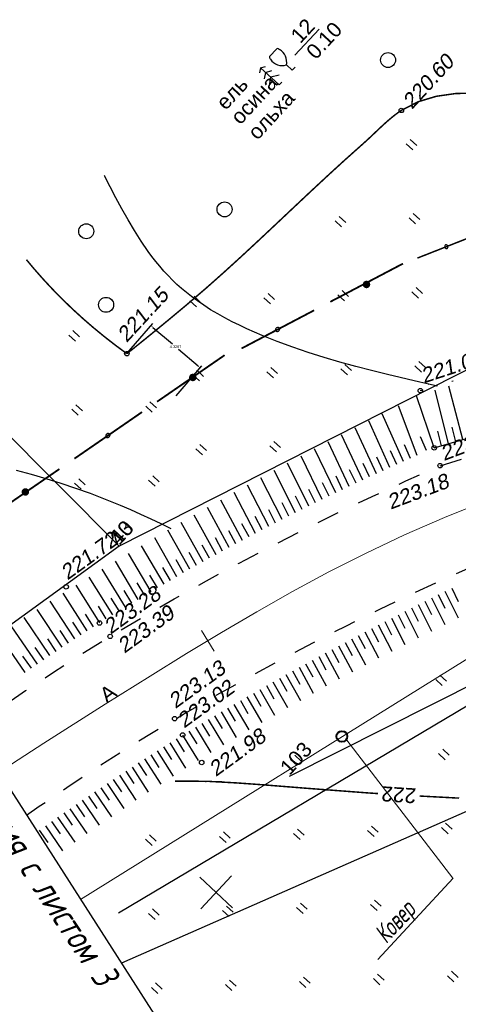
# Model space of a CAD drawing. Header units: millimetres. Extents: x -10 to 1169, y 1 to 1686.
# Tile 32 of 224: x 251 to 280, y 520 to 586. Entities that reach past the tile are written whole.
import ezdxf
from ezdxf.enums import TextEntityAlignment as Align
from ezdxf.lldxf.tags import DXFTag

# ---------------------------------------------------------------- set-up
doc = ezdxf.new("R2010")
doc.units = ezdxf.units.MM
for name, pattern in [('ADOT1', [1, 0, -1]), ('AHIDDEN1', [2, 0.5, -1.5]), ('AHIDDEN2', [3, 1.5, -1.5]), ('CONTI', [0]), ('PHANTOM2', [1.25, 0.625, -0.125, 0.125, -0.125, 0.125, -0.125])]:
    doc.linetypes.add(name, pattern=pattern)
for name, color, linetype in [('CONTURS', 7, 'Continuous'), ('COORDS', 7, 'Continuous'), ('GPR_PICK', 7, 'Continuous'), ('IDIGIT', 32, 'Continuous'), ('IZOLINES', 32, 'Continuous'), ('PDIGIT', 170, 'Continuous'), ('PICKETS', 7, 'Continuous'), ('ОБЪЕКТЫ_АВТОДОРОГ', 7, 'Continuous'), ('УЧАСТКИ', 7, 'Continuous')]:
    doc.layers.add(name, color=color, linetype=linetype)
doc.layers.add('СВЯЗЬ', color=170, linetype='Связь', lineweight=30)
doc.styles.add('GPR', font='isocpeui.ttf', dxfattribs={"width": 0.8})
doc.styles.get("Standard").update_dxf_attribs({"font": 'arial.ttf'})
tags = doc.linetypes.add('газ', pattern='A,42.7,-5.08,["Г",Standard,S=2.54,R=0,X=-2.54,Y=-1.27],-3.81', length=51.59).pattern_tags.tags
tags[6] = DXFTag(74, 10)
doc.linetypes.add('Связь', pattern='A,12.5,[130,ltypeshp.shx,S=1,R=-30,X=0,Y=0.9],1,[130,ltypeshp.shx,S=1,R=-30,X=0,Y=0.9],1,[130,ltypeshp.shx,S=1,R=-30,X=0,Y=0.9],4.5', length=19)
doc.dimstyles.get("Standard").update_dxf_attribs({"dimtxt": 0.18, "dimasz": 0.18, "dimexe": 0.18, "dimexo": 0.0625, "dimgap": 0.09, "dimtad": 0, "dimtih": 1, "dimtoh": 1, "dimdec": 4, "dimzin": 0, "dimdsep": 46, "dimtxsty": 'Standard', "dimcen": 0.09, "dimadec": 0, "dimazin": 0, "dimtfac": 1, "dimtdec": 4, "dimtofl": 0, "dimtmove": 0, "dimatfit": 3, "dimfxl": 1, "dimtolj": 1, "dimtzin": 0, "dimarcsym": 0})

# ---------------------------------------------------------------- blocks, each defined once
blk = doc.blocks.new('107_1')
at = {"layer": 'CONTURS', "color": 7, "linetype": 'Continuous', "const_width": 0.5}
blk.add_lwpolyline([(-0.25, 0, 1), (0.25, 0, 1)], format="xyb", close=True, dxfattribs=at)
blk = doc.blocks.new('133')
at = {"layer": 'CONTURS', "color": 7, "linetype": 'Continuous', "const_width": 0.2}
for points in [[(-11, 0), (-2, 0)], [(0, 0), (9, 0)]]:
    blk.add_lwpolyline(points, dxfattribs=at)
at = {"layer": 'CONTURS', "color": 7, "linetype": 'Continuous', "const_width": 0.5}
blk.add_lwpolyline([(-6.79, 0, 1), (-6.29, 0, 1)], format="xyb", close=True, dxfattribs=at)
blk = doc.blocks.new('401')
at = {"layer": 'CONTURS'}
for p, q in [((0, 0), (0, 1.2)), ((0.8, 0), (0.8, 1.2))]:
    blk.add_line(p, q, dxfattribs=at)
blk = doc.blocks.new('372')
at = {"layer": 'CONTURS'}
blk.add_circle((0, 0), 1, dxfattribs=at)
blk = doc.blocks.new('390_5')
at = {"layer": 'CONTURS', "color": 7}
for p, q in [((0, 3.4), (-0.57, 3.03)), ((0, 3.4), (0, 0.01)), ((0, 3.4), (0.58, 3.03)), ((-0.96, 0.88), (0, 1.51)), ((0, 2.48), (-0.76, 2)), ((0, 2.48), (0.77, 2)), ((0.97, 0.88), (0, 1.51)), ((0, 0), (0.53, 0))]:
    blk.add_line(p, q, dxfattribs=at)
blk = doc.blocks.new('390_2')
at = {"layer": 'CONTURS', "color": 7}
for p, q in [((0.7, 3.47), (-0.69, 3.47)), ((0, 1.06), (0, 0.03)), ((0.02, 0), (0.58, 0))]:
    blk.add_line(p, q, dxfattribs=at)
at = {"layer": 'CONTURS', "color": 7, "linetype": 'Continuous'}
for centre, radius, start, end in [((1.01, 2.72), 1.95, 167.2459, 239.376), ((-19.94, 7.46), 19.52, 347.2459, 347.6983), ((-0.65, 3.26), 0.22, 101.9408, 167.6983), ((-0.69, 3.45), 0.0195, 90, 101.9408), ((-1.01, 2.72), 1.95, 300.624, 12.7541), ((0.65, 3.26), 0.22, 12.3017, 76.9673), ((19.94, 7.46), 19.52, 192.3017, 192.7541)]:
    blk.add_arc(centre, radius, start, end, dxfattribs=at)
blk = doc.blocks.new('*D40')
at = {"layer": 'CONTURS', "color": 0, "lineweight": -2}
for p, q in [((257.978, 563.651), (259.703, 565.66)), ((259.723, 565.407), (261.017, 564.295)), ((262.734, 562.82), (261.44, 563.932)), ((261.262, 560.83), (262.988, 562.84))]:
    blk.add_line(p, q, dxfattribs=at)
at = {"layer": 'CONTURS', "color": 0}
for points in [[(259.742, 565.429), (259.703, 565.384), (259.586, 565.524)], [(262.715, 562.798), (262.754, 562.843), (262.871, 562.703)]]:
    blk.add_solid(points, dxfattribs=at)
at = {"layer": 'Defpoints', "color": 0}
for p in [(257.937, 563.603), (262.871, 562.703), (261.222, 560.783)]:
    blk.add_point(p, dxfattribs=at)
at = {"layer": 'CONTURS', "color": 0, "lineweight": -2, "insert": (261.228, 564.113), "char_height": 0.18, "attachment_point": 5}
blk.add_mtext('\\A1;4.3297', dxfattribs=at)
blk = doc.blocks.new('пкк')
at = {"layer": 'ОБЪЕКТЫ_АВТОДОРОГ', "lineweight": 15, "ltscale": 200}
blk.add_line((-0.011, -0.822), (-0.008, 0.805), dxfattribs=at)

msp = doc.modelspace()

# ---------------------------------------------------------------- linework, layer by layer
at = {"linetype": 'Continuous', "lineweight": 40}
msp.add_circle((272.35062, 538.07501), 0.36213, dxfattribs=at)
at = {"layer": 'CONTURS', "lineweight": -2}
for p, q in [((279.48372, 557.62986), (278.57868, 561.21042)), ((280.44446, 557.90729), (279.50741, 561.48715)), ((278.52337, 557.3523), (277.3337, 560.8412)), ((277.3914, 556.85292), (276.14064, 560.15583)), ((275.56346, 556.03904), (274.1407, 559.1619)), ((276.47457, 556.45119), (275.04903, 559.62616)), ((274.65421, 555.62278), (273.23333, 558.69813)), ((279.96409, 557.76857), (279.71494, 558.73704)), ((273.74595, 555.20437), (272.3266, 558.22835)), ((278.01493, 557.17133), (277.61066, 558.08597)), ((279.00335, 557.49114), (278.76239, 558.46168)), ((271.94008, 554.34483), (270.52209, 557.28436)), ((272.84301, 554.7746), (271.42431, 557.75633)), ((276.93224, 556.65255), (276.52452, 557.56566)), ((271.0412, 553.90664), (269.6213, 556.80297)), ((275.10883, 555.83091), (274.69184, 556.73982)), ((276.01901, 556.24512), (275.60693, 557.15626)), ((270.14479, 553.46341), (268.72246, 556.32184)), ((273.29448, 554.98949), (272.86723, 555.89362)), ((274.20008, 555.41358), (273.77794, 556.32011)), ((268.35935, 552.56228), (266.93081, 555.34877)), ((269.24901, 553.0189), (267.82364, 555.83766)), ((272.39155, 554.55972), (271.9595, 555.46157)), ((267.46969, 552.10566), (266.0382, 554.86001)), ((270.59299, 553.68503), (270.15016, 554.58163)), ((271.49064, 554.12573), (271.05332, 555.02504)), ((266.58397, 551.64144), (265.14608, 554.36461)), ((269.6969, 553.24116), (269.24854, 554.13501)), ((264.81891, 550.70093), (263.36722, 553.36845)), ((265.70127, 551.1715), (264.25724, 553.86685)), ((268.80418, 552.79059), (268.35046, 553.68173)), ((263.94339, 550.21775), (262.48434, 552.86323)), ((267.02683, 551.87355), (266.5628, 552.75937)), ((267.91452, 552.33397), (267.45585, 553.22258)), ((263.06787, 549.73457), (261.60172, 552.35788)), ((266.14262, 551.40647), (265.67304, 552.28936)), ((261.32807, 548.74813), (259.83948, 551.33412)), ((262.1962, 549.24446), (260.71828, 551.84846)), ((264.38115, 550.45934), (263.90068, 551.33635)), ((265.26009, 550.93621), (264.78497, 551.81613)), ((263.50563, 549.97616), (263.02023, 550.85045)), ((262.63203, 549.48952), (262.1413, 550.36083)), ((279.68824, 547.99113), (280.12668, 547.09236)), ((278.34137, 547.33087), (279.2203, 545.55721)), ((278.79018, 547.55126), (279.23235, 546.65433)), ((279.23899, 547.77165), (280.11189, 545.99174)), ((276.99964, 546.66023), (277.44984, 545.76731)), ((277.44608, 546.88539), (278.33277, 545.11715)), ((277.89373, 547.10813), (278.33986, 546.21316)), ((252.83142, 543.47995), (251.11471, 546.01126)), ((276.1072, 546.20908), (276.56145, 545.3182)), ((276.55321, 546.43508), (277.44655, 544.67281)), ((252.00801, 542.9125), (250.24861, 545.45843)), ((274.77318, 545.52326), (275.68072, 543.77127)), ((275.21719, 545.75317), (275.67534, 544.86429)), ((275.66119, 545.98307), (276.56239, 544.22586)), ((251.18977, 542.33763), (249.38977, 544.90208)), ((273.4433, 544.82945), (273.90903, 543.94452)), ((273.88516, 545.06345), (274.7991, 543.31669)), ((274.32917, 545.29335), (274.79095, 544.40636)), ((253.24593, 543.75957), (252.68815, 544.58956)), ((272.11838, 544.12617), (273.04817, 542.38891)), ((272.55991, 544.36081), (273.02977, 543.47807)), ((273.00143, 544.59545), (273.92382, 542.85302)), ((251.59889, 542.62507), (251.02735, 543.44564)), ((252.41972, 543.19622), (251.85479, 544.02136)), ((270.79914, 543.41232), (271.27746, 542.53414)), ((271.23813, 543.65167), (272.17692, 541.91862)), ((271.67825, 543.88892), (272.15234, 543.00845)), ((269.92178, 542.93248), (270.40426, 542.05657)), ((270.36015, 543.17297), (271.30665, 541.44465)), ((259.58333, 536.84395), (260.12015, 536.00026)), ((258.74211, 536.30326), (259.28425, 535.46297)), ((259.16204, 536.57467), (260.2394, 534.89376)), ((257.4854, 535.48432), (258.58671, 533.81177)), ((257.9038, 535.75808), (258.4511, 534.92115)), ((258.32219, 536.03185), (259.41125, 534.35489)), ((256.6534, 534.92956), (257.76567, 533.25988)), ((257.0694, 535.20694), (257.62158, 534.37322)), ((255.82192, 534.37399), (256.94452, 532.70789)), ((256.23766, 534.65177), (256.79426, 533.82099)), ((254.58365, 533.52742), (255.14735, 532.70145)), ((254.99641, 533.80961), (256.12839, 532.14442)), ((255.40916, 534.0918), (255.96965, 533.26364)), ((253.76008, 532.96021), (254.32687, 532.13635)), ((254.17089, 533.24524), (255.31154, 531.58043)), ((252.93905, 532.38934), (253.50868, 531.56744)), ((253.34927, 532.67519), (254.49852, 531.01146)), ((252.11942, 531.81645), (252.69153, 530.99627)), ((252.52882, 532.10348), (253.68643, 530.43873))]:
    msp.add_line(p, q, dxfattribs=at)
at = {"layer": 'CONTURS', "color": 1, "linetype": 'газ', "lineweight": 15}
msp.add_line((254.88594, 527.18083), (283.73589, 545.13501), dxfattribs=at)
at = {"layer": 'CONTURS', "color": 0, "linetype": 'CONTI', "lineweight": 15}
for p, q in [((272.67486, 537.81908), (279.76942, 528.61075)), ((279.78834, 528.61577), (274.75699, 523.17076))]:
    msp.add_line(p, q, dxfattribs=at)
at = {"layer": 'CONTURS', "linetype": 'AHIDDEN1', "const_width": 0.1, "flags": 128}
for points in [[(257.97884, 563.64613), (258.39453, 563.97784), (258.80927, 564.31064), (259.22305, 564.64455), (259.63588, 564.97957), (260.04776, 565.31568), (260.45869, 565.65289), (260.86866, 565.99121), (261.27769, 566.33062), (261.68576, 566.67114), (262.09287, 567.01276), (263.28947, 568.03914), (264.46897, 569.0852), (265.6351, 570.14666), (266.7916, 571.21923), (267.94222, 572.29864), (269.09068, 573.38062), (270.24072, 574.46088), (271.39609, 575.53515), (272.56051, 576.59914), (273.73773, 577.64858), (273.9939, 577.87875), (274.24799, 578.11501), (274.50096, 578.35466), (274.7538, 578.595), (275.00749, 578.83332), (275.26299, 579.06692), (275.5213, 579.29308), (275.78339, 579.50912), (276.05024, 579.71232), (276.32282, 579.89998), (277.44485, 580.47796), (278.65848, 580.8432), (279.94675, 581.02726), (281.29271, 581.06169), (282.67941, 580.97805), (284.08992, 580.80791), (285.50727, 580.5828), (286.91452, 580.3343), (288.29473, 580.09395), (289.63094, 579.89331), (290.95286, 579.66175), (292.26205, 579.33127), (293.56202, 578.92927), (294.85623, 578.48313), (296.14817, 578.02024), (297.44132, 577.56798), (298.73916, 577.15376), (300.04518, 576.80494), (301.36284, 576.54893), (302.69565, 576.41311), (303.11617, 576.37865), (303.57248, 576.32239), (304.04952, 576.25579), (304.53219, 576.1903), (305.00543, 576.13741), (305.45416, 576.10856), (305.86329, 576.11523), (306.21777, 576.16887), (306.5025, 576.28095), (306.7024, 576.46294), (306.7995, 576.67242), (306.84598, 576.93294), (306.84927, 577.23505), (306.81679, 577.56925), (306.75596, 577.92609), (306.6742, 578.29608), (306.57894, 578.66976), (306.4776, 579.03765), (306.3776, 579.39029), (306.28636, 579.71819), (306.12929, 580.17619), (305.91991, 580.61886), (305.67244, 581.05024), (305.4011, 581.4744), (305.12012, 581.89539), (304.84372, 582.31726), (304.58614, 582.74405), (304.36159, 583.17983), (304.1843, 583.62864), (304.0685, 584.09453), (304.03715, 584.27468), (304.00376, 584.46346), (303.97084, 584.65761), (303.94091, 584.85389), (303.91646, 585.04902), (303.90001, 585.23974), (303.89407, 585.42279), (303.90114, 585.59492), (303.92373, 585.75286), (303.96435, 585.89335), (304.12085, 586.12776), (304.36815, 586.29126), (304.69025, 586.39571), (305.07116, 586.45299), (305.49488, 586.47497), (305.94541, 586.47352), (306.40674, 586.46053), (306.86289, 586.44785), (307.29785, 586.44736), (307.69563, 586.47095), (309.08672, 586.56658), (310.48106, 586.57107), (311.87811, 586.50195), (313.27732, 586.37674), (314.67818, 586.21299), (316.08013, 586.02823), (317.48265, 585.83999), (318.8852, 585.66581), (320.28724, 585.52323), (321.68825, 585.42978), (324.9638, 585.36266), (328.24627, 585.43018), (331.53319, 585.59385), (334.82208, 585.81519), (338.11045, 586.0557), (341.39582, 586.27688), (344.67573, 586.44026), (347.94769, 586.50733), (351.20921, 586.4396), (354.45783, 586.19859), (356.70954, 585.89058), (358.95246, 585.46322), (361.18886, 584.95032), (363.42105, 584.38568), (365.65131, 583.80311), (367.88194, 583.23641), (370.11522, 582.7194), (372.35345, 582.28586), (374.59891, 581.96962), (376.85391, 581.80448), (378.45994, 581.79303), (380.06946, 581.85832), (381.68187, 581.98304), (383.29658, 582.14989), (384.913, 582.34158), (386.53055, 582.54079), (388.14863, 582.73023), (389.76667, 582.89259), (391.38406, 583.01057), (393.00023, 583.06687), (394.89821, 582.99079), (396.8236, 582.7543), (398.76475, 582.41376), (400.70998, 582.02555), (402.64764, 581.64605), (404.56604, 581.33164), (406.45353, 581.13868), (408.29844, 581.12356), (410.0891, 581.34266), (411.81385, 581.85234), (412.44237, 582.12567), (413.06233, 582.43596), (413.67504, 582.77696), (414.28187, 583.14242), (414.88415, 583.52611), (415.48321, 583.92178), (416.08039, 584.32319), (416.67705, 584.7241), (417.27451, 585.11826), (417.87412, 585.49944), (418.53276, 585.89963), (419.19844, 586.2922), (419.86763, 586.68123), (420.53683, 587.07077), (421.20253, 587.46489), (421.86123, 587.86765), (422.50941, 588.28311), (423.14356, 588.71534), (423.76018, 589.16839), (424.35576, 589.64633), (424.89263, 590.10981), (425.41842, 590.58658), (425.9331, 591.07666), (426.4367, 591.58004), (426.92919, 592.09671), (427.4106, 592.62668), (427.8809, 593.16996), (428.34011, 593.72653), (428.78823, 594.29641), (429.22525, 594.87958)], [(251.265, 569.92759), (251.77928, 569.31152), (252.3918, 568.6169), (253.0234, 567.93856), (253.67409, 567.27651), (254.34385, 566.63074), (255.03269, 566.00125), (255.74061, 565.38805), (256.46761, 564.79113), (257.21369, 564.21049), (257.97884, 563.64613)]]:
    msp.add_lwpolyline(points, dxfattribs=at)
at = {"layer": 'CONTURS'}
msp.add_lwpolyline([(269.20837, 583.5816), (270.82497, 585.33111)], dxfattribs=at)
at = {"layer": 'CONTURS', "linetype": 'ADOT1', "flags": 128}
msp.add_lwpolyline([(277.59072, 561.17659), (306.68057, 569.84689)], dxfattribs=at)
at = {"layer": 'CONTURS', "linetype": 'Continuous'}
msp.add_lwpolyline([(278.52297, 557.35242), (306.6893, 565.48594)], dxfattribs=at)
at = {"layer": 'CONTURS', "linetype": 'AHIDDEN2'}
msp.add_lwpolyline([(278.9152, 556.16489), (306.77444, 564.63799)], dxfattribs=at)
at = {"layer": 'CONTURS', "linetype": 'AHIDDEN2', "flags": 128}
for points in [[(247.55851, 538.61284), (249.35798, 539.86847), (251.20873, 541.13306), (253.07408, 542.37319), (254.95723, 543.58329), (256.86138, 544.75779), (258.99205, 546.02333), (261.13932, 547.26113), (263.3032, 548.47119), (265.48368, 549.65352), (267.68076, 550.8081), (269.89444, 551.93494), (272.12473, 553.03404), (274.37161, 554.1054), (276.63511, 555.14901), (278.9152, 556.16489)], [(251.2757, 532.81341), (252.12488, 533.40595), (253.97563, 534.67054), (255.84098, 535.91066), (257.72413, 537.12076), (259.62828, 538.29526), (261.75895, 539.56081), (263.90622, 540.79861), (266.0701, 542.00867), (268.25057, 543.19099), (270.44766, 544.34557), (272.66134, 545.47241), (274.89162, 546.57151), (277.13851, 547.64287), (279.402, 548.68649), (281.6821, 549.70237)]]:
    msp.add_lwpolyline(points, dxfattribs=at)
at = {"layer": 'COORDS', "lineweight": -2}
for p, q in [((265.04777, 526.63309), (262.84441, 528.66907)), ((262.9281, 526.5494), (264.96408, 528.75276))]:
    msp.add_line(p, q, dxfattribs=at)
at = {"layer": 'IZOLINES'}
for points in [[(278.63614, 561.48818), (278.15317, 561.60512), (278.15159, 561.60551), (278.14843, 561.60628), (278.15037, 561.60458), (277.55174, 561.74916), (277.55189, 561.75), (275.40788, 562.25202), (274.33856, 562.51402), (273.27276, 562.78965), (272.21151, 563.0819), (271.15582, 563.3931), (270.10671, 563.72522), (269.06536, 564.08025), (268.03319, 564.4604), (267.01213, 564.8685), (266.50648, 565.08423), (266.00464, 565.30852), (265.50714, 565.54209), (265.01462, 565.78578), (264.52786, 566.04054), (264.04783, 566.30747), (263.57566, 566.5877), (263.11266, 566.88244), (262.69308, 567.16948), (262.28858, 567.46707), (262.28968, 567.46579), (261.96058, 567.72554), (261.6397, 567.99513), (261.32774, 568.27476), (261.02507, 568.56417), (260.73187, 568.86296), (260.44816, 569.17058), (260.17381, 569.4864), (259.90855, 569.80974), (259.65199, 570.13989), (259.40367, 570.47617), (258.92979, 571.16429), (258.4823, 571.86943), (258.05637, 572.58752), (257.64714, 573.31512), (257.24986, 574.04924), (256.47276, 575.52676), (256.46044, 575.55017)], [(260.93036, 551.95143), (260.26437, 552.27708), (259.59475, 552.59513), (258.92136, 552.90501), (258.24409, 553.20619), (257.56286, 553.49817), (256.87766, 553.78055), (256.21033, 554.04458), (255.54105, 554.29855), (255.54176, 554.29926), (254.56431, 554.64998), (253.58035, 554.98147), (252.58993, 555.29258), (251.59328, 555.5825), (250.5905, 555.84959)]]:
    msp.add_lwpolyline(points, dxfattribs=at)
at = {"layer": 'IZOLINES', "const_width": 0.1}
for points in [[(274.75768, 534.25749), (274.13031, 534.29818), (270.09899, 534.60282), (266.94156, 534.85375), (265.36787, 534.96617), (263.81086, 535.05297), (263.82049, 535.0545), (262.42973, 535.08993), (262.41873, 535.09003), (262.41873, 535.09003), (262.41873, 535.09003), (262.41873, 535.09003), (262.41873, 535.09003), (262.41741, 535.0871), (261.2103, 535.08647), (261.19317, 535.08625), (261.19317, 535.08625), (261.19316, 535.08625), (261.19315, 535.08625)], [(280.18459, 533.95108), (280.18453, 533.95109), (280.18504, 533.95335), (277.53862, 534.0936)]]:
    msp.add_lwpolyline(points, dxfattribs=at)
at = {"layer": 'PDIGIT', "color": 7, "lineweight": -2}
for p, q in [((260.45998, 548.25172), (258.95941, 550.81904)), ((259.59944, 547.74234), (258.08498, 550.29973)), ((258.7389, 547.23296), (257.21212, 549.77764)), ((260.89403, 548.49992), (260.39228, 549.36494)), ((261.76214, 548.9963), (261.2659, 549.86448)), ((257.02939, 546.19492), (255.46746, 548.72257)), ((257.88214, 546.71725), (256.3368, 549.25387)), ((260.02971, 547.99703), (259.52263, 548.85892)), ((256.17664, 545.6726), (254.59646, 548.19028)), ((259.16917, 547.48765), (258.65715, 548.34662)), ((255.33451, 545.13333), (253.72273, 547.6521)), ((258.31052, 546.9751), (257.79314, 547.83085)), ((254.49271, 544.59354), (252.85259, 547.10917)), ((256.60302, 545.93376), (256.07438, 546.78261)), ((257.45576, 546.45609), (256.93279, 547.30844)), ((253.66043, 544.03919), (251.98058, 546.56209)), ((255.75557, 545.40297), (255.22026, 546.24762)), ((254.91361, 544.86344), (254.37102, 545.70344)), ((254.07657, 544.31636), (253.52636, 545.15139)), ((268.61062, 542.20392), (269.57343, 540.48327)), ((269.04702, 542.44795), (269.53348, 541.57425)), ((269.48342, 542.69199), (270.43886, 540.96742)), ((267.30388, 541.46745), (267.79811, 540.59811)), ((267.73781, 541.71584), (268.70837, 539.99863)), ((268.17421, 541.95988), (268.6644, 541.08826)), ((266.43618, 540.97035), (266.93469, 540.10346)), ((266.86994, 541.21905), (267.84985, 539.50547)), ((265.13826, 540.21843), (266.13741, 538.51211)), ((265.57034, 540.47004), (266.0733, 539.60573)), ((266.00242, 540.72165), (266.99101, 539.01211)), ((263.84593, 539.45694), (264.35815, 538.59809)), ((264.27613, 539.71175), (265.28482, 538.00936)), ((264.7072, 539.96509), (265.21472, 539.10346)), ((262.9874, 538.94418), (263.50445, 538.08823)), ((263.41573, 539.20214), (264.43572, 537.50301)), ((261.70251, 538.1702), (262.7454, 536.47805)), ((262.13079, 538.42822), (262.65284, 537.5753)), ((262.55908, 538.68623), (263.58951, 536.99098)), ((260.85357, 537.64172), (261.90698, 535.95311)), ((261.27804, 537.90596), (261.80502, 537.05608)), ((260.00462, 537.11324), (261.06882, 535.42832)), ((260.42909, 537.37748), (260.96075, 536.53052))]:
    msp.add_line(p, q, dxfattribs=at)
at = {"layer": 'PICKETS', "color": 7, "lineweight": -2}
for centre in [(276.32282, 579.89998), (257.97884, 563.64613), (277.59072, 561.17659), (278.52297, 557.35242), (278.9152, 556.16489), (253.91703, 548.06801), (256.15078, 545.65676), (256.86138, 544.75779), (261.16801, 539.2602), (261.71115, 538.17558), (262.97858, 536.3291)]:
    msp.add_circle(centre, 0.15, dxfattribs=at)
at = {"layer": 'ОБЪЕКТЫ_АВТОДОРОГ', "color": 0, "lineweight": 30}
msp.add_line((240.06527, 550.30356), (262.90643, 514.66752), dxfattribs=at)
at = {"layer": 'ОБЪЕКТЫ_АВТОДОРОГ', "color": 0, "linetype": 'PHANTOM2', "lineweight": 15, "ltscale": 200}
msp.add_lwpolyline([(249.4309, 535.6916), (252.42503, 537.61571), (256.52743, 540.23026), (259.52423, 542.11196), (261.96486, 543.61331), (264.31008, 545.02743), (266.66586, 546.4098), (269.04948, 547.75648), (271.4782, 549.06357), (273.9693, 550.32714), (276.54005, 551.54327), (279.20772, 552.70802), (281.98958, 553.81749)], dxfattribs=at)
at = {"layer": 'СВЯЗЬ', "linetype": 'Связь', "lineweight": 30}
msp.add_lwpolyline([(976.35602, 496.82165), (958.89249, 494.94751), (897.6619, 483.87436), (872.19579, 481.21571), (796.73183, 481.85309), (763.84273, 481.32194), (736.36216, 482.60565), (671.04439, 488.10986), (639.71393, 494.21523), (614.23357, 498.56981), (578.28183, 501.7051), (562.40022, 504.31784), (528.71727, 514.07209), (475.48775, 535.49659), (449.46161, 542.60572), (410.28618, 548.93671), (393.44557, 553.15626), (339.38113, 553.83215), (333.7457, 553.39108), (309.38834, 548.84717), (285.15316, 542.73666), (257.42139, 526.27687)], dxfattribs=at)
at = {"layer": 'УЧАСТКИ', "color": 6, "linetype": 'Continuous', "lineweight": -2}
for p, q in [((245.06505, 563.2179), (257.45611, 550.78999)), ((281.50233, 562.97706), (257.45611, 550.78999)), ((257.45611, 550.78999), (245.37625, 542.01754)), ((257.45611, 550.78999), (245.37625, 542.01754)), ((268.85462, 535.42391), (288.51119, 545.3359)), ((288.98607, 536.71415), (257.6196, 522.91585))]:
    msp.add_line(p, q, dxfattribs=at)

# ---------------------------------------------------------------- block references
at = {"layer": 'CONTURS', "lineweight": -2, "yscale": 0.5}
for name, p, xscale, zscale, rotation in [('390_2', (269.03026, 582.57518), 0.5, 0.5, 47.26113010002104), ('372', (275.43697, 583.26709), 0.5, 0.5, 47.26113010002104), ('390_5', (268.15109, 581.60188), 0.5, 0.5, 47.26113010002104), ('401', (277.08406, 577.25867), 0.5, 0.5, 47.26113010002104), ('372', (264.50762, 573.29081), 0.5, 0.5, 47.26113010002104), ('133', (282.1703, 571.91359), 0.4664229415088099, 0.46642294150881, 21.50250963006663), ('401', (277.27935, 572.31278), 0.5, 0.5, 47.26113010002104), ('372', (255.26071, 571.82602), 0.5, 0.5, 47.26113010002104), ('401', (272.33345, 572.11749), 0.5, 0.5, 47.26113010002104), ('133', (271.57673, 567.11308), 0.6094745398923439, 0.6094745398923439, 27.7152653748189), ('107_1', (273.99329, 568.27131), 0.5, 0.5, 47.26113010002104), ('401', (272.52874, 567.1716), 0.5, 0.5, 47.26113010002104), ('401', (277.47464, 567.36689), 0.5, 0.5, 47.26113010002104), ('372', (256.5908, 566.91138), 0.5, 0.5, 47.26113010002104), ('401', (262.63695, 566.78103), 0.5, 0.5, 47.26113010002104), ('401', (267.58285, 566.97631), 0.5, 0.5, 47.26113010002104), ('401', (254.53846, 564.48453), 0.5, 0.5, 47.26113010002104), ('133', (259.99424, 560.43671), 0.609474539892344, 0.609474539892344, 34.55471430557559), ('401', (277.66992, 562.42099), 0.5, 0.5, 47.26113010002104), ('401', (262.83224, 561.83513), 0.5, 0.5, 47.26113010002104), ('401', (267.77814, 562.03042), 0.5, 0.5, 47.26113010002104), ('401', (272.72403, 562.22571), 0.5, 0.5, 47.26113010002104), ('107_1', (262.38463, 562.0592), 0.5, 0.5, 54.10057903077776), ('401', (254.73374, 559.53864), 0.5, 0.5, 47.26113010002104), ('401', (259.67964, 559.73392), 0.5, 0.5, 47.26113010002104), ('401', (263.02753, 556.88924), 0.5, 0.5, 47.26113010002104), ('401', (267.97342, 557.08452), 0.5, 0.5, 47.26113010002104), ('133', (248.95125, 552.83153), 0.609474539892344, 0.609474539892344, 34.55471430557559), ('401', (254.92903, 554.59274), 0.5, 0.5, 47.26113010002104), ('401', (259.87492, 554.78803), 0.5, 0.5, 47.26113010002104), ('107_1', (251.19455, 554.40964), 0.5, 0.5, 54.10057903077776), ('401', (279.0607, 541.46755), 0.5, 0.5, 47.26113010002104), ('401', (269.3642, 536.13109), 0.5, 0.5, 47.26113010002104), ('401', (279.25599, 536.52166), 0.5, 0.5, 47.26113010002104), ('401', (279.45128, 531.57577), 0.5, 0.5, 47.26113010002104), ('401', (264.6136, 530.9899), 0.5, 0.5, 47.26113010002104), ('401', (269.55949, 531.18519), 0.5, 0.5, 47.26113010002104), ('401', (274.50538, 531.38048), 0.5, 0.5, 47.26113010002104), ('401', (259.6677, 530.79462), 0.5, 0.5, 47.26113010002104), ('401', (269.75478, 526.2393), 0.5, 0.5, 47.26113010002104), ('401', (274.70067, 526.43458), 0.5, 0.5, 47.26113010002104), ('401', (259.86299, 525.84872), 0.5, 0.5, 47.26113010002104), ('401', (264.80888, 526.04401), 0.5, 0.5, 47.26113010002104), ('401', (279.84185, 521.68398), 0.5, 0.5, 47.26113010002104), ('401', (265.00417, 521.09812), 0.5, 0.5, 47.26113010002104), ('401', (269.95006, 521.2934), 0.5, 0.5, 47.26113010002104), ('401', (274.89596, 521.48869), 0.5, 0.5, 47.26113010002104), ('401', (260.05828, 520.90283), 0.5, 0.5, 47.26113010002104)]:
    msp.add_blockref(name, p, dxfattribs=dict(at, xscale=xscale, zscale=zscale, rotation=rotation))
at = {"layer": 'ОБЪЕКТЫ_АВТОДОРОГ', "color": 0, "linetype": 'PHANTOM2', "lineweight": 15, "rotation": 31.08907495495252}
msp.add_blockref('пкк', (263.39027, 544.4728), dxfattribs=at)

# ---------------------------------------------------------------- texts
at = {"layer": 'CONTURS', "lineweight": -2}
for s, p in [('12', (269.56833, 584.31815)), ('0.10', (270.60651, 583.23905)), ('осина', (265.55649, 578.88848)), ('ель', (264.58595, 579.86008)), ('ольха', (266.70387, 577.86562))]:
    msp.add_text(s, height=1, rotation=47.2611301, dxfattribs=at).set_placement(p)
at = {"layer": 'GPR_PICK', "style": 'GPR', "width": 0.7}
msp.add_text('Ковер', height=1.25, rotation=47.2611301, dxfattribs=at).set_placement((276.34058, 525.28788), align=Align.CENTER)
at = {"layer": 'IDIGIT', "lineweight": -2}
msp.add_text('222', height=1, rotation=176.2884424, dxfattribs=at).set_placement((276.14758, 534.16732), align=Align.MIDDLE)
at = {"layer": 'PDIGIT', "color": 7, "lineweight": -2, "oblique": 10}
for s, rotation, p in [('220.60', 47.2611301, (277.02937, 579.92788)), ('221.15', 47.2611301, (257.95845, 564.34575)), ('221.02', 18.1486429, (277.82137, 561.65198)), ('223.18', 20.706795, (279.1662, 556.46974)), ('223.18', 20.706795, (275.60412, 553.22061)), ('221.72', 35.9080244, (254.0055, 548.48386)), ('223.28', 35.9080244, (256.88967, 544.86096)), ('223.39', 35.9080244, (257.80529, 543.58936)), ('223.13', 35.9080244, (261.21609, 539.89655)), ('223.02', 35.9080244, (261.79961, 538.59143)), ('221.98', 35.9080244, (263.915, 535.35074))]:
    msp.add_text(s, height=1, rotation=rotation, dxfattribs=at).set_placement(p)
at = {"layer": 'ОБЪЕКТЫ_АВТОДОРОГ', "color": 0, "linetype": 'ByBlock', "style": 'GPR', "width": 0.8}
msp.add_text('Линия соединения с листом 3', height=1.75, rotation=303.4220191, dxfattribs=at).set_placement((240.98258, 544.03031))
at = {"layer": 'ОБЪЕКТЫ_АВТОДОРОГ', "lineweight": -2}
msp.add_text('А', height=1, rotation=36.5967791, dxfattribs=at).set_placement((256.63853, 540.27722))
at = {"layer": 'УЧАСТКИ', "color": 6, "lineweight": -2}
for s, p in [('13', (257.45611, 550.78999)), ('40', (257.45611, 550.78999)), ('103', (268.85462, 535.42391))]:
    msp.add_text(s, height=1, rotation=47.2611301, dxfattribs=at).set_placement(p)

# ---------------------------------------------------------------- dimensions: what is measured, and where the dimension line sits
at = {"layer": 'CONTURS', "lineweight": -2}
dim = msp.add_aligned_dim(p1=(257.93687, 563.60346), p2=(261.22163, 560.78265), distance=2.53132, dimstyle='STANDARD', override={"dimzin": 1}, dxfattribs=at)
dim.commit()
dim.dimension.update_dxf_attribs({"geometry": '*D40', "text_midpoint": (261.22839, 564.11344)})

doc.saveas('drawing.dxf')
